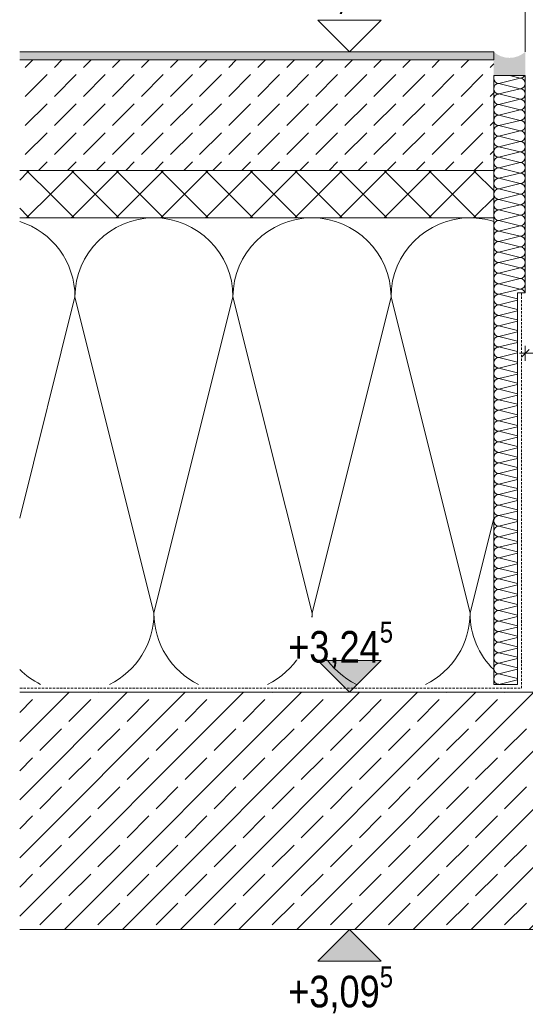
# Model space of a CAD drawing. Header units: metres. Extents: x -58265 to 854892, y -56510 to 35250.
# Tile 43 of 47: x 682073 to 682393, y -56413 to -55791. Entities that reach past the tile are written whole.
import ezdxf

# ---------------------------------------------------------------- set-up
doc = ezdxf.new("R2010")
doc.units = ezdxf.units.M
doc.header["$LTSCALE"] = 0.05
doc.linetypes.add('Strichlinie_ eng', pattern=[46, 30, -16])
doc.linetypes.add('Wipeout_Contour', pattern=[20000, 0, -20000])
for name, color, linetype in [('Detail_ Stahltreppe_10_5_0', 7, 'Continuous'), ('Detail_ Stahltreppe_10_5_A_1_Schraffuren', 7, 'Continuous'), ('Detail_ Stahltreppe_10_5_A_4_Detail_Bemaßung', 7, 'Continuous'), ('Detail_ Stahltreppe_10_5_A_4_Detail_Schraffur', 7, 'Continuous'), ('Detail_ Stahltreppe_10_5_A_4_Details_Linien', 7, 'Continuous')]:
    doc.layers.add(name, color=color, linetype=linetype)
doc.styles.add('ERSTELLTER_STIL_2', font='txt')

# ---------------------------------------------------------------- blocks, each defined once
blk = doc.blocks.new('*X163', base_point=(681254.11, -63363.18))
at = {"layer": 'Detail_ Stahltreppe_10_5_A_1_Schraffuren', "color": 251, "linetype": 'Continuous', "lineweight": 13}
for p, q in [((682072.59, -56106.13), (682107.59, -55966.13)), ((682157.59, -56166.13), (682107.59, -55966.13)), ((682157.59, -56166.13), (682207.59, -55966.13)), ((682257.59, -56166.13), (682207.59, -55966.13)), ((682257.59, -56166.13), (682307.59, -55966.13)), ((682357.59, -56166.13), (682307.59, -55966.13)), ((682357.59, -56166.13), (682372.59, -56106.13))]:
    blk.add_line(p, q, dxfattribs=at)
for centre, start, end in [((682157.59, -55966.13), 90, 180), ((682157.59, -55966.13), 0, 90), ((682257.59, -55966.13), 90, 180), ((682257.59, -55966.13), 0, 90), ((682357.59, -55966.13), 90, 180), ((682357.59, -55966.13), 72.54241, 90), ((682057.59, -55966.13), 0, 72.54243), ((682107.59, -56166.13), 295.84195, 0), ((682207.59, -56166.13), 180, 244.15805), ((682207.59, -56166.13), 295.84195, 0), ((682307.59, -56166.13), 180, 244.15805), ((682307.59, -56166.13), 295.84195, 0), ((682407.59, -56166.13), 180, 225.57298), ((682107.59, -56166.13), 225.57295, 244.15805)]:
    blk.add_arc(centre, 50, start, end, dxfattribs=at)
blk = doc.blocks.new('*X165', base_point=(681254.11, -63363.18))
at = {"layer": 'Detail_ Stahltreppe_10_5_A_1_Schraffuren', "color": 251, "linetype": 'Continuous', "lineweight": 13}
for p, q in [((682389.26, -55827.79), (682375.93, -55831.13)), ((682389.26, -55827.79), (682382.59, -55826.13)), ((682389.26, -55834.46), (682375.93, -55831.13)), ((682389.26, -55834.46), (682375.93, -55837.79)), ((682389.26, -55841.13), (682375.93, -55837.79)), ((682389.26, -55841.13), (682375.93, -55844.46)), ((682389.26, -55847.79), (682375.93, -55844.46)), ((682389.26, -55847.79), (682375.93, -55851.13)), ((682389.26, -55854.46), (682375.93, -55851.13)), ((682389.26, -55854.46), (682375.93, -55857.79)), ((682389.26, -55861.13), (682375.93, -55857.79)), ((682389.26, -55861.13), (682375.93, -55864.46)), ((682389.26, -55867.79), (682375.93, -55864.46)), ((682389.26, -55867.79), (682375.93, -55871.13)), ((682389.26, -55874.46), (682375.93, -55871.13)), ((682389.26, -55874.46), (682375.93, -55877.79)), ((682389.26, -55881.13), (682375.93, -55877.79)), ((682389.26, -55881.13), (682375.93, -55884.46)), ((682389.26, -55887.79), (682375.93, -55884.46)), ((682389.26, -55887.79), (682375.93, -55891.13)), ((682389.26, -55894.46), (682375.93, -55891.13)), ((682389.26, -55894.46), (682375.93, -55897.79)), ((682389.26, -55901.13), (682375.93, -55897.79)), ((682389.26, -55901.13), (682375.93, -55904.46)), ((682389.26, -55907.79), (682375.93, -55904.46)), ((682389.26, -55907.79), (682375.93, -55911.13)), ((682389.26, -55914.46), (682375.93, -55911.13)), ((682389.26, -55914.46), (682375.93, -55917.79)), ((682389.26, -55921.13), (682375.93, -55917.79)), ((682389.26, -55921.13), (682375.93, -55924.46)), ((682389.26, -55927.79), (682375.93, -55924.46)), ((682389.26, -55927.79), (682375.93, -55931.13)), ((682389.26, -55934.46), (682375.93, -55931.13)), ((682389.26, -55934.46), (682375.93, -55937.79)), ((682389.26, -55941.13), (682375.93, -55937.79)), ((682389.26, -55941.13), (682375.93, -55944.46)), ((682389.26, -55947.79), (682375.93, -55944.46)), ((682389.26, -55947.79), (682375.93, -55951.13)), ((682389.26, -55954.46), (682375.93, -55951.13)), ((682389.26, -55954.46), (682375.93, -55957.79)), ((682389.26, -55961.13), (682375.93, -55957.79)), ((682389.26, -55961.13), (682375.93, -55964.46)), ((682387.59, -55967.38), (682375.93, -55964.46)), ((682387.59, -55968.21), (682375.93, -55971.13)), ((682387.59, -55974.04), (682375.93, -55971.13)), ((682387.59, -55974.88), (682375.93, -55977.79)), ((682387.59, -55980.71), (682375.93, -55977.79)), ((682387.59, -55981.54), (682375.93, -55984.46)), ((682387.59, -55987.38), (682375.93, -55984.46)), ((682387.59, -55988.21), (682375.93, -55991.13)), ((682387.59, -55994.04), (682375.93, -55991.13)), ((682387.59, -55994.88), (682375.93, -55997.79)), ((682387.59, -56000.71), (682375.93, -55997.79)), ((682387.59, -56001.54), (682375.93, -56004.46)), ((682387.59, -56007.38), (682375.93, -56004.46)), ((682387.59, -56008.21), (682375.93, -56011.13)), ((682387.59, -56014.04), (682375.93, -56011.13)), ((682387.59, -56014.88), (682375.93, -56017.79)), ((682387.59, -56020.71), (682375.93, -56017.79)), ((682387.59, -56021.54), (682375.93, -56024.46)), ((682387.59, -56027.38), (682375.93, -56024.46)), ((682387.59, -56028.21), (682375.93, -56031.13)), ((682387.59, -56034.04), (682375.93, -56031.13)), ((682387.59, -56034.88), (682375.93, -56037.79)), ((682387.59, -56040.71), (682375.93, -56037.79)), ((682387.59, -56041.54), (682375.93, -56044.46)), ((682387.59, -56047.38), (682375.93, -56044.46)), ((682387.59, -56048.21), (682375.93, -56051.13)), ((682387.59, -56054.04), (682375.93, -56051.13)), ((682387.59, -56054.88), (682375.93, -56057.79)), ((682387.59, -56060.71), (682375.93, -56057.79)), ((682387.59, -56061.54), (682375.93, -56064.46)), ((682387.59, -56067.38), (682375.93, -56064.46)), ((682387.59, -56068.21), (682375.93, -56071.13)), ((682387.59, -56074.04), (682375.93, -56071.13)), ((682387.59, -56074.88), (682375.93, -56077.79)), ((682387.59, -56080.71), (682375.93, -56077.79)), ((682387.59, -56081.54), (682375.93, -56084.46)), ((682387.59, -56087.38), (682375.93, -56084.46)), ((682387.59, -56088.21), (682375.93, -56091.13)), ((682387.59, -56094.04), (682375.93, -56091.13)), ((682387.59, -56094.88), (682375.93, -56097.79)), ((682387.59, -56100.71), (682375.93, -56097.79)), ((682387.59, -56101.54), (682375.93, -56104.46)), ((682387.59, -56107.38), (682375.93, -56104.46)), ((682387.59, -56108.21), (682375.93, -56111.13)), ((682387.59, -56114.04), (682375.93, -56111.13)), ((682387.59, -56114.88), (682375.93, -56117.79)), ((682387.59, -56120.71), (682375.93, -56117.79)), ((682387.59, -56121.54), (682375.93, -56124.46)), ((682387.59, -56127.38), (682375.93, -56124.46)), ((682387.59, -56128.21), (682375.93, -56131.13)), ((682387.59, -56134.04), (682375.93, -56131.13)), ((682387.59, -56134.88), (682375.93, -56137.79)), ((682387.59, -56140.71), (682375.93, -56137.79)), ((682387.59, -56141.54), (682375.93, -56144.46)), ((682387.59, -56147.38), (682375.93, -56144.46)), ((682387.59, -56148.21), (682375.93, -56151.13)), ((682387.59, -56154.04), (682375.93, -56151.13)), ((682387.59, -56154.88), (682375.93, -56157.79)), ((682387.59, -56160.71), (682375.93, -56157.79)), ((682387.59, -56161.54), (682375.93, -56164.46)), ((682387.59, -56167.38), (682375.93, -56164.46)), ((682387.59, -56168.21), (682375.93, -56171.13)), ((682387.59, -56174.04), (682375.93, -56171.13)), ((682387.59, -56174.88), (682375.93, -56177.79)), ((682387.59, -56180.71), (682375.93, -56177.79)), ((682387.59, -56181.54), (682375.93, -56184.46)), ((682387.59, -56187.38), (682375.93, -56184.46)), ((682387.59, -56188.21), (682375.93, -56191.13)), ((682387.59, -56194.04), (682375.93, -56191.13)), ((682387.59, -56194.88), (682375.93, -56197.79)), ((682387.59, -56200.71), (682375.93, -56197.79)), ((682387.59, -56201.54), (682375.93, -56204.46)), ((682387.59, -56207.38), (682375.93, -56204.46)), ((682387.59, -56208.21), (682375.93, -56211.13))]:
    blk.add_line(p, q, dxfattribs=at)
for centre, start, end in [((682375.93, -55827.79), 150.00021, 180), ((682375.93, -55827.79), 180, 270), ((682389.26, -55824.46), 270, 329.99979), ((682389.26, -55831.13), 0, 90), ((682375.93, -55834.46), 90, 180), ((682375.93, -55834.46), 180, 270), ((682389.26, -55831.13), 270, 0), ((682389.26, -55837.79), 0, 90), ((682375.93, -55841.13), 90, 180), ((682375.93, -55841.13), 180, 270), ((682389.26, -55837.79), 270, 0), ((682389.26, -55844.46), 0, 90), ((682375.93, -55847.79), 90, 180), ((682389.26, -55844.46), 270, 0), ((682375.93, -55847.79), 180, 270), ((682375.93, -55854.46), 90, 180), ((682389.26, -55851.13), 0, 90), ((682389.26, -55851.13), 270, 0), ((682375.93, -55854.46), 180, 270), ((682375.93, -55861.13), 90, 180), ((682389.26, -55857.79), 0, 90), ((682389.26, -55857.79), 270, 0), ((682375.93, -55861.13), 180, 270), ((682375.93, -55867.79), 90, 180), ((682389.26, -55864.46), 0, 90), ((682389.26, -55864.46), 270, 0), ((682375.93, -55867.79), 180, 270), ((682375.93, -55874.46), 90, 180), ((682389.26, -55871.13), 0, 90), ((682389.26, -55871.13), 270, 0), ((682375.93, -55874.46), 180, 270), ((682375.93, -55881.13), 90, 180), ((682389.26, -55877.79), 0, 90), ((682389.26, -55877.79), 270, 0), ((682375.93, -55881.13), 180, 270), ((682375.93, -55887.79), 90, 180), ((682389.26, -55884.46), 0, 90), ((682389.26, -55884.46), 270, 0), ((682375.93, -55887.79), 180, 270), ((682375.93, -55894.46), 90, 180), ((682389.26, -55891.13), 0, 90), ((682389.26, -55891.13), 270, 0), ((682375.93, -55894.46), 180, 270), ((682389.26, -55897.79), 0, 90), ((682375.93, -55901.13), 90, 180), ((682375.93, -55901.13), 180, 270), ((682389.26, -55897.79), 270, 0), ((682389.26, -55904.46), 0, 90), ((682375.93, -55907.79), 90, 180), ((682375.93, -55907.79), 180, 270), ((682389.26, -55904.46), 270, 0), ((682389.26, -55911.13), 0, 90), ((682375.93, -55914.46), 90, 180), ((682375.93, -55914.46), 180, 270), ((682389.26, -55911.13), 270, 0), ((682389.26, -55917.79), 0, 90), ((682375.93, -55921.13), 90, 180), ((682375.93, -55921.13), 180, 270), ((682389.26, -55917.79), 270, 0), ((682389.26, -55924.46), 0, 90), ((682375.93, -55927.79), 90, 180), ((682375.93, -55927.79), 180, 270), ((682389.26, -55924.46), 270, 0), ((682389.26, -55931.13), 0, 90), ((682375.93, -55934.46), 90, 180), ((682375.93, -55934.46), 180, 270), ((682389.26, -55931.13), 270, 0), ((682389.26, -55937.79), 0, 90), ((682375.93, -55941.13), 90, 180), ((682389.26, -55937.79), 270, 0), ((682375.93, -55941.13), 180, 270), ((682375.93, -55947.79), 90, 180), ((682389.26, -55944.46), 0, 90), ((682389.26, -55944.46), 270, 0), ((682375.93, -55947.79), 180, 270), ((682375.93, -55954.46), 90, 180), ((682389.26, -55951.13), 0, 90), ((682389.26, -55951.13), 270, 0), ((682375.93, -55954.46), 180, 270), ((682375.93, -55961.13), 90, 180), ((682389.26, -55957.79), 0, 90), ((682389.26, -55957.79), 270, 0), ((682375.93, -55961.13), 180, 270), ((682375.93, -55967.79), 90, 180), ((682389.26, -55964.46), 14.47742, 90), ((682375.93, -55967.79), 180, 270), ((682375.93, -55974.46), 90, 180), ((682375.93, -55974.46), 180, 270), ((682375.93, -55981.13), 90, 180), ((682375.93, -55981.13), 180, 270), ((682375.93, -55987.79), 90, 180), ((682375.93, -55987.79), 180, 270), ((682375.93, -55994.46), 90, 180), ((682375.93, -55994.46), 180, 270), ((682375.93, -56001.13), 90, 180), ((682375.93, -56001.13), 180, 270), ((682375.93, -56007.79), 90, 180), ((682375.93, -56007.79), 180, 270), ((682375.93, -56014.46), 90, 180), ((682375.93, -56014.46), 180, 270), ((682375.93, -56021.13), 90, 180), ((682375.93, -56021.13), 180, 270), ((682375.93, -56027.79), 90, 180), ((682375.93, -56027.79), 180, 270), ((682375.93, -56034.46), 90, 180), ((682375.93, -56034.46), 180, 270), ((682375.93, -56041.13), 90, 180), ((682375.93, -56041.13), 180, 270), ((682375.93, -56047.79), 90, 180), ((682375.93, -56047.79), 180, 270), ((682375.93, -56054.46), 90, 180), ((682375.93, -56054.46), 180, 270), ((682375.93, -56061.13), 90, 180), ((682375.93, -56061.13), 180, 270), ((682375.93, -56067.79), 90, 180), ((682375.93, -56067.79), 180, 270), ((682375.93, -56074.46), 90, 180), ((682375.93, -56074.46), 180, 270), ((682375.93, -56081.13), 90, 180), ((682375.93, -56081.13), 180, 270), ((682375.93, -56087.79), 90, 180), ((682375.93, -56087.79), 180, 270), ((682375.93, -56094.46), 90, 180), ((682375.93, -56094.46), 180, 270), ((682375.93, -56101.13), 90, 180), ((682375.93, -56101.13), 180, 270), ((682375.93, -56107.79), 90, 180), ((682375.93, -56107.79), 180, 270), ((682375.93, -56114.46), 90, 180), ((682375.93, -56114.46), 180, 270), ((682375.93, -56121.13), 90, 180), ((682375.93, -56121.13), 180, 270), ((682375.93, -56127.79), 90, 180), ((682375.93, -56127.79), 180, 270), ((682375.93, -56134.46), 90, 180), ((682375.93, -56134.46), 180, 270), ((682375.93, -56141.13), 90, 180), ((682375.93, -56141.13), 180, 270), ((682375.93, -56147.79), 90, 180), ((682375.93, -56147.79), 180, 270), ((682375.93, -56154.46), 90, 180), ((682375.93, -56154.46), 180, 270), ((682375.93, -56161.13), 90, 180), ((682375.93, -56161.13), 180, 270), ((682375.93, -56167.79), 90, 180), ((682375.93, -56167.79), 180, 270), ((682375.93, -56174.46), 90, 180), ((682375.93, -56174.46), 180, 270), ((682375.93, -56181.13), 90, 180), ((682375.93, -56181.13), 180, 270), ((682375.93, -56187.79), 90, 180), ((682375.93, -56187.79), 180, 270), ((682375.93, -56194.46), 90, 180), ((682375.93, -56194.46), 180, 270), ((682375.93, -56201.13), 90, 180), ((682375.93, -56201.13), 180, 270), ((682375.93, -56207.79), 90, 180), ((682375.93, -56207.79), 180, 270)]:
    blk.add_arc(centre, 3.33, start, end, dxfattribs=at)

msp = doc.modelspace()

# ---------------------------------------------------------------- hatches: boundary and pattern name
at = {"layer": 'Detail_ Stahltreppe_10_5_A_1_Schraffuren', "linetype": 'Continuous', "lineweight": 18}
for points in [[(682372.592, -55811.128), (682072.592, -55811.128), (682072.592, -55816.128), (682372.592, -55816.128)], [(682372.592, -55811.128), (682372.592, -55826.128), (682392.592, -55826.128), (682392.592, -55811.128, -0.381965)]]:
    msp.add_hatch(color=49, dxfattribs=at).paths.add_polyline_path(points)
at = {"layer": 'Detail_ Stahltreppe_10_5_A_1_Schraffuren', "linetype": 'Continuous', "lineweight": 13}
h = msp.add_hatch(dxfattribs=at)
h.set_pattern_fill('Beton__unbewehrt_0005', color=251, style=0, pattern_type=2)
h.set_pattern_definition([(45, (622674.94, -59461.147), (-18.384776, 18.384776), [19.5, -6.5]), (45, (622674.94, -59442.763), (-18.384776, 18.384776), [19.5, -6.5])])
h.paths.add_polyline_path([(682072.592, -55886.128), (682372.592, -55886.128), (682372.592, -55816.128), (682072.592, -55816.128)])
h = msp.add_hatch(dxfattribs=at)
h.set_pattern_fill('Kunststoff_SP_0005', color=251, style=0, pattern_type=2)
h.set_pattern_definition([(45, (682148.552, -55901.128), (-14.1421, 14.1421), [20, 0]), (135, (682148.552, -55901.128), (14.1421, 14.1421), [20, 0])])
h.paths.add_polyline_path([(682072.592, -55916.128), (682372.592, -55916.128), (682372.592, -55886.128), (682072.592, -55886.128)])
for points in [[(682281.26, -56216.128), (682301.26, -56196.128), (682261.26, -56196.128)], [(682281.26, -56366.128), (682261.26, -56386.128), (682301.26, -56386.128)]]:
    msp.add_hatch(color=7, dxfattribs=at).paths.add_polyline_path(points)
h = msp.add_hatch(dxfattribs=at)
h.set_pattern_fill('Beton__Stahlbeton_0005', color=251, style=0, pattern_type=2)
h.set_pattern_definition([(45, (622674.94, -59461.147), (-18.384776, 18.384776), []), (45, (622665.747, -59451.955), (-18.384776, 18.384776), [19.5, -6.5])])
h.paths.add_polyline_path([(682072.592, -56366.128), (682632.592, -56366.128), (682632.592, -56216.128), (682072.592, -56216.128)])

# ---------------------------------------------------------------- linework, layer by layer
at = {"layer": 'Detail_ Stahltreppe_10_5_A_4_Detail_Bemaßung', "color": 7, "linetype": 'Continuous', "lineweight": 13}
for p, q in [((682281.26, -55811.128), (682261.26, -55791.128)), ((682261.26, -55791.128), (682301.26, -55791.128)), ((682301.26, -55791.128), (682281.26, -55811.128)), ((682281.26, -55811.128), (682266.26, -55811.128)), ((682281.26, -55811.128), (682331.26, -55811.128)), ((682392.592, -56006.46), (682392.592, -55997.085)), ((682388.842, -56001.773), (682392.592, -56001.773)), ((682395.092, -55999.273), (682390.092, -56004.273)), ((682392.592, -56001.773), (682632.592, -56001.773)), ((682281.26, -56216.128), (682261.26, -56196.128)), ((682261.26, -56196.128), (682301.26, -56196.128)), ((682301.26, -56196.128), (682281.26, -56216.128)), ((682281.26, -56216.128), (682231.26, -56216.128)), ((682281.26, -56216.128), (682296.26, -56216.128)), ((682281.26, -56366.128), (682231.26, -56366.128)), ((682281.26, -56366.128), (682261.26, -56386.128)), ((682281.26, -56366.128), (682296.26, -56366.128)), ((682301.26, -56386.128), (682281.26, -56366.128)), ((682261.26, -56386.128), (682301.26, -56386.128))]:
    msp.add_line(p, q, dxfattribs=at)
at = {"layer": 'Detail_ Stahltreppe_10_5_A_4_Detail_Schraffur', "color": 7, "linetype": 'Continuous', "lineweight": 15, "flags": 128}
msp.add_lwpolyline([(682372.592, -55826.128), (682372.592, -56211.128), (682387.592, -56211.128), (682387.592, -55963.628), (682392.592, -55963.628), (682392.592, -55826.128)], close=True, dxfattribs=at)
at = {"layer": 'Detail_ Stahltreppe_10_5_A_4_Details_Linien', "color": 9, "linetype": 'Continuous', "lineweight": 18, "flags": 128}
msp.add_lwpolyline([(682392.592, -55811.128), (682392.592, -55318.3)], dxfattribs=at)
at = {"layer": 'Detail_ Stahltreppe_10_5_A_4_Details_Linien', "color": 7, "linetype": 'Continuous', "lineweight": 15, "flags": 128}
for points in [[(682072.592, -55816.128), (682372.592, -55816.128), (682372.592, -55811.128), (682072.592, -55811.128)], [(682372.592, -55886.128), (682072.592, -55886.128)], [(682372.592, -55916.128), (682072.592, -55916.128)], [(682072.592, -56216.128), (682632.592, -56216.128), (682632.592, -56366.128), (682072.592, -56366.128)]]:
    msp.add_lwpolyline(points, dxfattribs=at)
at = {"layer": 'Detail_ Stahltreppe_10_5_A_4_Details_Linien', "color": 7, "linetype": 'Strichlinie_ eng', "lineweight": 15, "flags": 128}
msp.add_lwpolyline([(682390.092, -55963.628), (682390.092, -56213.628), (682072.592, -56213.628)], dxfattribs=at)

# ---------------------------------------------------------------- block references
at = {"layer": 'Detail_ Stahltreppe_10_5_0', "color": 7, "linetype": 'Continuous', "lineweight": 15}
for name in ['*X165', '*X163']:
    msp.add_blockref(name, (681254.112, -63363.176), dxfattribs=at)

# ---------------------------------------------------------------- texts
at = {"layer": 'Detail_ Stahltreppe_10_5_A_4_Detail_Bemaßung', "color": 7, "linetype": 'Continuous', "lineweight": 13, "insert": (682246.898, -55787.128), "char_height": 20, "width": 68.724, "attachment_point": 7, "style": 'ERSTELLTER_STIL_2'}
msp.add_mtext('\\A1;{\\pql;\\fSwis721 Cn BT|b0|i0|c0|p0;\\W1.000000;+3,65}', dxfattribs=at)

# ---------------------------------------------------------------- next in the draw order: wipeouts: each hides what was drawn before it
at = {"color": 254, "linetype": 'Wipeout_Contour', "lineweight": 0, "ltscale": 2738361.990564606}
msp.add_wipeout([(682239.165, -56195.478), (682323.355, -56195.478), (682323.355, -56168.778), (682239.165, -56168.778)], dxfattribs=at).dxf.layer = 'Detail_ Stahltreppe_10_5_A_1_Schraffuren'
at = {"color": 254, "linetype": 'Wipeout_Contour', "lineweight": 0, "ltscale": 2738433.690660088}
msp.add_wipeout([(682239.165, -56413.478), (682323.355, -56413.478), (682323.355, -56386.778), (682239.165, -56386.778)], dxfattribs=at).dxf.layer = 'Detail_ Stahltreppe_10_5_A_1_Schraffuren'

# ---------------------------------------------------------------- next in the draw order: texts
at = {"layer": 'Detail_ Stahltreppe_10_5_A_4_Detail_Bemaßung', "color": 7, "linetype": 'Continuous', "lineweight": 13, "char_height": 20, "attachment_point": 7, "style": 'ERSTELLTER_STIL_2'}
for s, insert in [('\\A1;{\\pql;\\fSwis721 Cn BT|b0|i0|c0|p0;\\W1.000000;+3,24\\fSwis721 Cn BT|b0|i0|c0|p0;\\W1.000000;\\A1{\\H.66x;\\S5^  ;}}', (682242.515, -56203.232)), ('\\A1;{\\pql;\\fSwis721 Cn BT|b0|i0|c0|p0;\\W1.000000;+3,09\\fSwis721 Cn BT|b0|i0|c0|p0;\\W1.000000;\\A1{\\H.66x;\\S5^  ;}}', (682242.515, -56421.232))]:
    msp.add_mtext(s, dxfattribs=dict(at, insert=insert))

doc.saveas('drawing.dxf')
